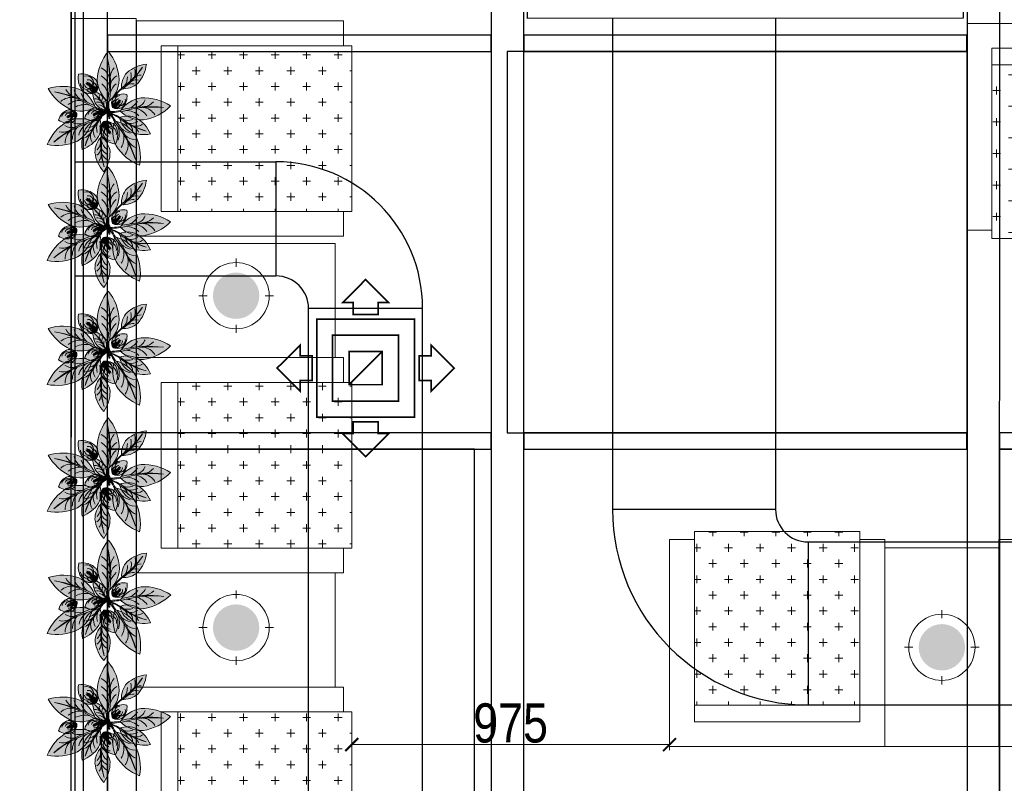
# Model space of a CAD drawing. Header units: millimetres. Extents: x -106827 to 92813, y -35754 to 7831.
# Tile 42 of 150: x -50187 to -47166, y -27238 to -24896. Entities that reach past the tile are written whole.
import ezdxf
from ezdxf.xclip import XClip

# ---------------------------------------------------------------- set-up
doc = ezdxf.new("R2010")
doc.units = ezdxf.units.MM
doc.header["$XCLIPFRAME"] = 2
doc.header["$PDMODE"] = 35
doc.linetypes.add('General Arrangement Plan$0$( Hidden )', pattern=[0.375, 0.25, -0.125])
for name, color, linetype, lineweight in [('2020 HVAC SUPPLY AIR DUCT', 3, 'Continuous', 25), ('2020 HVAC SUPPLY GRILLE & DIFFSUR', 80, 'Continuous', 15), ('General Arrangement Plan$0$DIM', 7, 'Continuous', 13), ('General Arrangement Plan$1$CT-FURNITURE', 3, 'Continuous', 5), ('General Arrangement Plan$1$FURN', 252, 'Continuous', 5)]:
    doc.layers.add(name, color=color, linetype=linetype, lineweight=lineweight)
doc.layers.add('IFF-35 HEAVY', color=100, linetype='Continuous')
doc.styles.add('General Arrangement Plan$1$Standard', font='ARIALN.TTF')
doc.dimstyles.new('General Arrangement Plan$1$TFS-Dim', dxfattribs={"dimtxt": 120, "dimasz": 40, "dimexe": 25, "dimexo": 25, "dimgap": 4.5, "dimtad": 1, "dimdec": 0, "dimzin": 0, "dimdsep": 46, "dimtxsty": 'General Arrangement Plan$1$Standard', "dimblk": 'General Arrangement Plan$1$_ArchTick', "dimcen": 0.09, "dimdle": 2, "dimclrd": 256, "dimclre": 8, "dimadec": 0, "dimazin": 0, "dimtfac": 1, "dimtdec": 0, "dimtofl": 0, "dimtmove": 1, "dimatfit": 3, "dimfxl": 1, "dimtolj": 1, "dimtzin": 0, "dimlwd": -1, "dimlwe": -1, "dimarcsym": 0})

# ---------------------------------------------------------------- blocks, each defined once
blk = doc.blocks.new('General Arrangement Plan$1$JHGFG')
h = blk.add_hatch()
h.set_pattern_fill('CROSS', color=9, scale=7.5, angle=270)
h.paths.add_polyline_path([(-2281577.9, -209054.5), (-2282102.9, -209054.5), (-2282102.9, -209554.5), (-2281577.9, -209554.5)])
at = {"color": 0, "linetype": 'ByBlock', "lineweight": -2}
for points in [[(-2282152.9, -209054.5), (-2281602.9, -209054.5), (-2281602.9, -208979.5), (-2282227.9, -208979.5), (-2282227.9, -209629.5), (-2281602.9, -209629.5), (-2281602.9, -209554.5), (-2282152.9, -209554.5)], [(-2282102.9, -209054.5), (-2282152.9, -209054.5), (-2282152.9, -209554.5), (-2282102.9, -209554.5)], [(-2281577.9, -209054.5), (-2282102.9, -209054.5), (-2282102.9, -209554.5), (-2281577.9, -209554.5)]]:
    blk.add_lwpolyline(points, close=True, dxfattribs=at)
blk = doc.blocks.new('General Arrangement Plan$1$A$Caff05cb0')
h = blk.add_hatch(color=52)
h.set_gradient(color1=(228, 209, 7), one_color=1, tint=1, name='SPHERICAL')
edge = h.paths.add_edge_path()
edge.add_arc((0, 0), 70.1, 0, 360, ccw=False)
at = {"color": 250}
for points in [[(0, 87.5), (0, 112.5)], [(-87.5, 0), (-112.5, 0)], [(87.5, 0), (112.5, 0)], [(0, -87.5), (0, -112.5)]]:
    blk.add_lwpolyline(points, dxfattribs=at)
blk.add_circle((0, 0), 100, dxfattribs=at)
blk = doc.blocks.new('General Arrangement Plan$1$plant4')
at = {"ltscale": 0.8}
h = blk.add_hatch(color=85, dxfattribs=at)
h.dxf.hatch_style = 1
h.set_gradient(color1=(103, 159, 96), color2=(179, 207, 175), one_color=1, tint=0.75, name='INVCURVED')
h.paths.add_polyline_path([(0.2266, 0.0676, 0.199512), (0.0989, 0.0067, 0.09675), (0.3533, 0.0075, -0.086654), (0.1023, -0.0053, 0.192489), (0.2266, -0.0624, 0.158608), (0.3953, 0.0026, 0.158608)])
h = blk.add_hatch(color=35, dxfattribs=at)
h.dxf.hatch_style = 1
h.set_gradient(color1=(179, 116, 77), color2=(114, 74, 49), one_color=1, tint=0.32, name='CURVED')
h.paths.add_polyline_path([(0.05, -0.0003), (0.0485, 0.0057, 0.033108), (0, 0, 0.809082), (0.002, -0.006, -0.032777)])
h.paths.add_polyline_path([(0.0973, 0.0049, 0.033108), (0.0485, 0.0057), (0.05, -0.0003, -0.032777), (0.0983, -0.001), (0.0953, 0.0026)])
h = blk.add_hatch(color=85, dxfattribs=at)
h.dxf.hatch_style = 1
h.set_gradient(color1=(103, 159, 96), color2=(52, 80, 48), one_color=1, tint=0.25)
h.paths.add_polyline_path([(0.3533, 0.0075, -0.09675), (0.0989, 0.0067, 0.007527), (0.0953, 0.0026, 0.014292), (0.1023, -0.0053, 0.086654)])
blk.add_lwpolyline([(0.0983, -0.001), (0.0953, 0.0026), (0.0973, 0.0049, 0.066288), (0, 0, 0.809082), (0.002, -0.006, -0.065625)], format="xyb", close=True, dxfattribs=at)
for centre, radius, start, end in [((0.2359, -0.1164), 0.1842, 92.91214, 139.76953), ((0.211, -0.2242), 0.2922, 50.90546, 86.95539), ((0.2359, 0.1215), 0.1842, 220.23047, 267.08786), ((0.2242, 0.6583), 0.6635, 259.11898, 281.22354), ((0.1912, 0.7199), 0.7306, 263.00966, 282.81986), ((0.1144, 0.1192), 0.1187, 277.64114, 318.48201), ((0.1515, 0.1013), 0.1129, 290.56342, 330.45391), ((0.211, 0.2293), 0.2922, 273.04461, 309.09454), ((0.2123, 0.0879), 0.0955, 283.00127, 333.19107), ((0.1127, -0.1239), 0.1214, 41.75279, 70.10606), ((0.1853, -0.0821), 0.0727, 27.73756, 79.23475), ((0.2381, -0.0995), 0.0902, 48.80268, 88.01103)]:
    blk.add_arc(centre, radius, start, end, dxfattribs=at)
blk = doc.blocks.new('General Arrangement Plan$1$plant5')
at = {"ltscale": 0.8}
h = blk.add_hatch(color=7, dxfattribs=at)
h.dxf.hatch_style = 1
h.set_gradient(color1=(237, 238, 238), one_color=1, tint=1)
h.paths.add_polyline_path([(0.15, 0, 0.256909), (0.0543, 0.05, 0.240303), (0.0028, 0.0075, -0.358381), (0.0489, 0.0306, 0.270233), (0, 0, -0.348977), (0.0363, 0.0149, 0.25095), (0.0039, 0, -0.245389), (0.0298, 0.008, 0.153246), (0.0082, 0, 0.15184), (0.0296, -0.008, 0.001374), (0.0298, -0.008, -0.245389), (0.0039, 0, 0.25095), (0.0363, -0.0149, -0.348977), (0, 0, 0.270233), (0.0489, -0.0306, -0.358381), (0.0028, -0.0075, 0.240303), (0.0543, -0.05, 0.256909)])
edge = h.paths.add_edge_path(flags=16)
edge.add_arc((0.0098, 0.0552), 0.0552, 269.91603, 271.41539, ccw=False)
edge.add_arc((0.011, -0.0487), 0.0487, 89.81625, 91.51517, ccw=False)
edge.add_arc((0.0098, 0.0552), 0.0552, 271.41539, 288.97446)
edge.add_spline(control_points=[(0.0278, 0.003), (0.0281, 0.003), (0.03, 0.0028), (0.032, 0.0025), (0.0337, 0.0022)], knot_values=[0.247151, 0.247151, 0.247151, 0.247151, 0.247786, 0.253074, 0.253074, 0.253074, 0.253074], degree=3, periodic=0)
edge.add_spline(control_points=[(0.0337, 0.0022), (0.0349, 0.0021), (0.0361, 0.0019), (0.0372, 0.0017)], knot_values=[0.243636, 0.243636, 0.243636, 0.243636, 0.247151, 0.247151, 0.247151, 0.247151], degree=3, periodic=0)
edge.add_spline(control_points=[(0.0372, 0.0017), (0.0385, 0.0015), (0.0405, 0.0013), (0.0424, 0.0011), (0.0431, 0.0011)], knot_values=[0.23773, 0.23773, 0.23773, 0.23773, 0.241748, 0.243636, 0.243636, 0.243636, 0.243636], degree=3, periodic=0)
edge.add_spline(control_points=[(0.0431, 0.0011), (0.044, 0.001), (0.045, 0.001), (0.0459, 0.001)], knot_values=[0.234818, 0.234818, 0.234818, 0.234818, 0.23773, 0.23773, 0.23773, 0.23773], degree=3, periodic=0)
edge.add_spline(control_points=[(0.0459, 0.001), (0.0472, 0.0009), (0.0485, 0.0009), (0.0498, 0.0009)], knot_values=[0.230931, 0.230931, 0.230931, 0.230931, 0.234818, 0.234818, 0.234818, 0.234818], degree=3, periodic=0)
edge.add_spline(control_points=[(0.0498, 0.0009), (0.0513, 0.0009), (0.0528, 0.0009), (0.0543, 0.0009)], knot_values=[0.226471, 0.226471, 0.226471, 0.226471, 0.230931, 0.230931, 0.230931, 0.230931], degree=3, periodic=0)
edge.add_spline(control_points=[(0.0543, 0.0009), (0.0547, 0.0009), (0.0564, 0.001), (0.0581, 0.001), (0.0594, 0.0011)], knot_values=[0.221526, 0.221526, 0.221526, 0.221526, 0.222579, 0.226471, 0.226471, 0.226471, 0.226471], degree=3, periodic=0)
edge.add_spline(control_points=[(0.0594, 0.0011), (0.0609, 0.0012), (0.0623, 0.0014), (0.0637, 0.0017)], knot_values=[0.217168, 0.217168, 0.217168, 0.217168, 0.221526, 0.221526, 0.221526, 0.221526], degree=3, periodic=0)
edge.add_spline(control_points=[(0.0637, 0.0017), (0.0648, 0.002), (0.066, 0.0024), (0.0672, 0.0029), (0.0674, 0.003)], knot_values=[0.213164, 0.213164, 0.213164, 0.213164, 0.216463, 0.217168, 0.217168, 0.217168, 0.217168], degree=3, periodic=0)
edge.add_spline(control_points=[(0.0674, 0.003), (0.0685, 0.0035), (0.07, 0.0044), (0.0718, 0.0051), (0.0724, 0.0052)], knot_values=[0.207777, 0.207777, 0.207777, 0.207777, 0.211372, 0.213164, 0.213164, 0.213164, 0.213164], degree=3, periodic=0)
edge.add_spline(control_points=[(0.0724, 0.0052), (0.0729, 0.0053), (0.0744, 0.0054), (0.0757, 0.0044), (0.0762, 0.0036)], knot_values=[0.203445, 0.203445, 0.203445, 0.203445, 0.204995, 0.207777, 0.207777, 0.207777, 0.207777], degree=3, periodic=0)
edge.add_spline(control_points=[(0.0762, 0.0036), (0.0763, 0.0036), (0.0768, 0.0026), (0.0767, 0.0012), (0.0763, 0), (0.0763, -0.0001)], knot_values=[0.199694, 0.199694, 0.199694, 0.199694, 0.199863, 0.203137, 0.203445, 0.203445, 0.203445, 0.203445], degree=3, periodic=0)
edge.add_spline(control_points=[(0.0763, -0.0001), (0.0761, -0.0008), (0.0757, -0.0017), (0.075, -0.0024), (0.0748, -0.0026)], knot_values=[0.196756, 0.196756, 0.196756, 0.196756, 0.198903, 0.199694, 0.199694, 0.199694, 0.199694], degree=3, periodic=0)
edge.add_spline(control_points=[(0.0748, -0.0026), (0.0743, -0.0031), (0.0734, -0.0037), (0.0725, -0.0042), (0.0722, -0.0043)], knot_values=[0.193643, 0.193643, 0.193643, 0.193643, 0.195869, 0.196756, 0.196756, 0.196756, 0.196756], degree=3, periodic=0)
edge.add_spline(control_points=[(0.0722, -0.0043), (0.0708, -0.0049), (0.0694, -0.0052), (0.0678, -0.0054)], knot_values=[0.189135, 0.189135, 0.189135, 0.189135, 0.193643, 0.193643, 0.193643, 0.193643], degree=3, periodic=0)
edge.add_spline(control_points=[(0.0678, -0.0054), (0.0677, -0.0054), (0.0667, -0.0056), (0.0657, -0.0057), (0.0648, -0.0058)], knot_values=[0.186092, 0.186092, 0.186092, 0.186092, 0.186502, 0.189135, 0.189135, 0.189135, 0.189135], degree=3, periodic=0)
edge.add_spline(control_points=[(0.0648, -0.0058), (0.0635, -0.0059), (0.0621, -0.006), (0.0608, -0.0061)], knot_values=[0.182083, 0.182083, 0.182083, 0.182083, 0.186092, 0.186092, 0.186092, 0.186092], degree=3, periodic=0)
edge.add_spline(control_points=[(0.0608, -0.0061), (0.0596, -0.0062), (0.0584, -0.0062), (0.0571, -0.0062)], knot_values=[0.178391, 0.178391, 0.178391, 0.178391, 0.182083, 0.182083, 0.182083, 0.182083], degree=3, periodic=0)
edge.add_spline(control_points=[(0.0571, -0.0062), (0.0568, -0.0062), (0.0555, -0.0063), (0.0543, -0.0063), (0.0534, -0.0063)], knot_values=[0.17468, 0.17468, 0.17468, 0.17468, 0.175797, 0.178391, 0.178391, 0.178391, 0.178391], degree=3, periodic=0)
edge.add_spline(control_points=[(0.0534, -0.0063), (0.0525, -0.0063), (0.0516, -0.0063), (0.0506, -0.0063)], knot_values=[0.171864, 0.171864, 0.171864, 0.171864, 0.17468, 0.17468, 0.17468, 0.17468], degree=3, periodic=0)
edge.add_spline(control_points=[(0.0506, -0.0063), (0.0494, -0.0063), (0.0482, -0.0063), (0.047, -0.0062)], knot_values=[0.16826, 0.16826, 0.16826, 0.16826, 0.171864, 0.171864, 0.171864, 0.171864], degree=3, periodic=0)
edge.add_spline(control_points=[(0.047, -0.0062), (0.0453, -0.0061), (0.0434, -0.006), (0.0414, -0.0057), (0.0411, -0.0057)], knot_values=[0.162342, 0.162342, 0.162342, 0.162342, 0.167388, 0.16826, 0.16826, 0.16826, 0.16826], degree=3, periodic=0)
edge.add_spline(control_points=[(0.0411, -0.0057), (0.0399, -0.0055), (0.0386, -0.0053), (0.0374, -0.005)], knot_values=[0.158654, 0.158654, 0.158654, 0.158654, 0.162342, 0.162342, 0.162342, 0.162342], degree=3, periodic=0)
edge.add_spline(control_points=[(0.0374, -0.005), (0.0365, -0.0049), (0.0357, -0.0047), (0.0348, -0.0045)], knot_values=[0.156033, 0.156033, 0.156033, 0.156033, 0.158654, 0.158654, 0.158654, 0.158654], degree=3, periodic=0)
edge.add_spline(control_points=[(0.0348, -0.0045), (0.0335, -0.0043), (0.0317, -0.004), (0.03, -0.0037), (0.0295, -0.0036)], knot_values=[0.15048, 0.15048, 0.15048, 0.15048, 0.154549, 0.156033, 0.156033, 0.156033, 0.156033], degree=3, periodic=0)
edge.add_arc((0.011, -0.0487), 0.0487, 67.70537, 89.81625)
at = {"lineweight": 5, "ltscale": 0.8}
h = blk.add_hatch(color=83, dxfattribs=at)
h.dxf.hatch_style = 1
h.set_gradient(color1=(117, 211, 105), one_color=1, tint=1)
h.paths.add_polyline_path([(0.0489, 0.0306, 0.358381), (0.0028, 0.0075, 0.02724), (0, 0, -0.270233)])
h.paths.add_polyline_path([(0.0039, 0, -0.25095), (0.0363, 0.0149, 0.348977), (0, 0, 0.348977), (0.0363, -0.0149, -0.25095)])
h.paths.add_polyline_path([(0.0298, 0.008, 0.245389), (0.0039, 0, 0.245389), (0.0298, -0.008, -0.153246), (0.0082, 0, -0.153246)], flags=17)
h.paths.add_polyline_path([(0, 0, 0.02724), (0.0028, -0.0075, 0.358381), (0.0489, -0.0306, -0.270233)])
h = blk.add_hatch(color=95, dxfattribs=at)
h.dxf.hatch_style = 1
h.set_gradient(color1=(68, 182, 53), color2=(121, 213, 109), one_color=1, tint=0.63, name='CYLINDER')
edge = h.paths.add_edge_path()
edge.add_spline(control_points=[(0.0722, -0.0043), (0.0725, -0.0042), (0.0734, -0.0037), (0.0743, -0.0031), (0.0748, -0.0026)], knot_values=[0.193643, 0.193643, 0.193643, 0.193643, 0.194531, 0.196756, 0.196756, 0.196756, 0.196756], degree=3, periodic=0)
edge.add_spline(control_points=[(0.0748, -0.0026), (0.075, -0.0024), (0.0757, -0.0017), (0.0761, -0.0008), (0.0763, -0.0001)], knot_values=[0.196756, 0.196756, 0.196756, 0.196756, 0.197548, 0.199694, 0.199694, 0.199694, 0.199694], degree=3, periodic=0)
edge.add_spline(control_points=[(0.0763, -0.0001), (0.0763, 0), (0.0767, 0.0012), (0.0768, 0.0026), (0.0763, 0.0036), (0.0762, 0.0036)], knot_values=[0.199694, 0.199694, 0.199694, 0.199694, 0.200002, 0.203276, 0.203445, 0.203445, 0.203445, 0.203445], degree=3, periodic=0)
edge.add_spline(control_points=[(0.0762, 0.0036), (0.0757, 0.0044), (0.0744, 0.0054), (0.0729, 0.0053), (0.0724, 0.0052)], knot_values=[0.203445, 0.203445, 0.203445, 0.203445, 0.206228, 0.207777, 0.207777, 0.207777, 0.207777], degree=3, periodic=0)
edge.add_spline(control_points=[(0.0724, 0.0052), (0.0718, 0.0051), (0.07, 0.0044), (0.0685, 0.0035), (0.0674, 0.003)], knot_values=[0.207777, 0.207777, 0.207777, 0.207777, 0.20957, 0.213164, 0.213164, 0.213164, 0.213164], degree=3, periodic=0)
edge.add_spline(control_points=[(0.0674, 0.003), (0.0672, 0.0029), (0.066, 0.0024), (0.0648, 0.002), (0.0637, 0.0017)], knot_values=[0.213164, 0.213164, 0.213164, 0.213164, 0.213868, 0.217168, 0.217168, 0.217168, 0.217168], degree=3, periodic=0)
edge.add_spline(control_points=[(0.0637, 0.0017), (0.0623, 0.0014), (0.0609, 0.0012), (0.0594, 0.0011)], knot_values=[0.217168, 0.217168, 0.217168, 0.217168, 0.221526, 0.221526, 0.221526, 0.221526], degree=3, periodic=0)
edge.add_spline(control_points=[(0.0594, 0.0011), (0.0581, 0.001), (0.0564, 0.001), (0.0547, 0.0009), (0.0543, 0.0009)], knot_values=[0.221526, 0.221526, 0.221526, 0.221526, 0.225418, 0.226471, 0.226471, 0.226471, 0.226471], degree=3, periodic=0)
edge.add_spline(control_points=[(0.0543, 0.0009), (0.0528, 0.0009), (0.0513, 0.0009), (0.0498, 0.0009)], knot_values=[0.226471, 0.226471, 0.226471, 0.226471, 0.230931, 0.230931, 0.230931, 0.230931], degree=3, periodic=0)
edge.add_spline(control_points=[(0.0498, 0.0009), (0.0485, 0.0009), (0.0472, 0.0009), (0.0459, 0.001)], knot_values=[0.230931, 0.230931, 0.230931, 0.230931, 0.234818, 0.234818, 0.234818, 0.234818], degree=3, periodic=0)
edge.add_spline(control_points=[(0.0459, 0.001), (0.045, 0.001), (0.044, 0.001), (0.0431, 0.0011)], knot_values=[0.234818, 0.234818, 0.234818, 0.234818, 0.23773, 0.23773, 0.23773, 0.23773], degree=3, periodic=0)
edge.add_spline(control_points=[(0.0431, 0.0011), (0.0424, 0.0011), (0.0405, 0.0013), (0.0385, 0.0015), (0.0372, 0.0017)], knot_values=[0.23773, 0.23773, 0.23773, 0.23773, 0.239619, 0.243636, 0.243636, 0.243636, 0.243636], degree=3, periodic=0)
edge.add_spline(control_points=[(0.0372, 0.0017), (0.0361, 0.0019), (0.0349, 0.0021), (0.0337, 0.0022)], knot_values=[0.243636, 0.243636, 0.243636, 0.243636, 0.247151, 0.247151, 0.247151, 0.247151], degree=3, periodic=0)
edge.add_spline(control_points=[(0.0337, 0.0022), (0.032, 0.0025), (0.03, 0.0028), (0.0281, 0.003), (0.0278, 0.003)], knot_values=[0.247151, 0.247151, 0.247151, 0.247151, 0.25244, 0.253074, 0.253074, 0.253074, 0.253074], degree=3, periodic=0)
edge.add_arc((0.011, 0.0487), 0.0487, 271.51517, 290.22735, ccw=False)
edge.add_arc((0.011, -0.0487), 0.0487, 67.70537, 88.48483, ccw=False)
edge.add_spline(control_points=[(0.0295, -0.0036), (0.03, -0.0037), (0.0317, -0.004), (0.0335, -0.0043), (0.0348, -0.0045)], knot_values=[0.15048, 0.15048, 0.15048, 0.15048, 0.151964, 0.156033, 0.156033, 0.156033, 0.156033], degree=3, periodic=0)
edge.add_spline(control_points=[(0.0348, -0.0045), (0.0357, -0.0047), (0.0365, -0.0049), (0.0374, -0.005)], knot_values=[0.156033, 0.156033, 0.156033, 0.156033, 0.158654, 0.158654, 0.158654, 0.158654], degree=3, periodic=0)
edge.add_spline(control_points=[(0.0374, -0.005), (0.0386, -0.0053), (0.0399, -0.0055), (0.0411, -0.0057)], knot_values=[0.158654, 0.158654, 0.158654, 0.158654, 0.162342, 0.162342, 0.162342, 0.162342], degree=3, periodic=0)
edge.add_spline(control_points=[(0.0411, -0.0057), (0.0414, -0.0057), (0.0434, -0.006), (0.0453, -0.0061), (0.047, -0.0062)], knot_values=[0.162342, 0.162342, 0.162342, 0.162342, 0.163214, 0.16826, 0.16826, 0.16826, 0.16826], degree=3, periodic=0)
edge.add_spline(control_points=[(0.047, -0.0062), (0.0482, -0.0063), (0.0494, -0.0063), (0.0506, -0.0063)], knot_values=[0.16826, 0.16826, 0.16826, 0.16826, 0.171864, 0.171864, 0.171864, 0.171864], degree=3, periodic=0)
edge.add_spline(control_points=[(0.0506, -0.0063), (0.0516, -0.0063), (0.0525, -0.0063), (0.0534, -0.0063)], knot_values=[0.171864, 0.171864, 0.171864, 0.171864, 0.17468, 0.17468, 0.17468, 0.17468], degree=3, periodic=0)
edge.add_spline(control_points=[(0.0534, -0.0063), (0.0543, -0.0063), (0.0555, -0.0063), (0.0568, -0.0062), (0.0571, -0.0062)], knot_values=[0.17468, 0.17468, 0.17468, 0.17468, 0.177274, 0.178391, 0.178391, 0.178391, 0.178391], degree=3, periodic=0)
edge.add_spline(control_points=[(0.0571, -0.0062), (0.0584, -0.0062), (0.0596, -0.0062), (0.0608, -0.0061)], knot_values=[0.178391, 0.178391, 0.178391, 0.178391, 0.182083, 0.182083, 0.182083, 0.182083], degree=3, periodic=0)
edge.add_spline(control_points=[(0.0608, -0.0061), (0.0621, -0.006), (0.0635, -0.0059), (0.0648, -0.0058)], knot_values=[0.182083, 0.182083, 0.182083, 0.182083, 0.186092, 0.186092, 0.186092, 0.186092], degree=3, periodic=0)
edge.add_spline(control_points=[(0.0648, -0.0058), (0.0657, -0.0057), (0.0667, -0.0056), (0.0677, -0.0054), (0.0678, -0.0054)], knot_values=[0.186092, 0.186092, 0.186092, 0.186092, 0.188726, 0.189135, 0.189135, 0.189135, 0.189135], degree=3, periodic=0)
edge.add_spline(control_points=[(0.0678, -0.0054), (0.0694, -0.0052), (0.0708, -0.0049), (0.0722, -0.0043)], knot_values=[0.189135, 0.189135, 0.189135, 0.189135, 0.193643, 0.193643, 0.193643, 0.193643], degree=3, periodic=0)
at = {"lineweight": 9, "ltscale": 0.8}
for p, q in [((0.0299, -0.0008), (0.0236, 0.0003)), ((0.0324, 0.0004), (0.0358, 0.0051)), ((0.0367, 0.001), (0.0414, 0.0073)), ((0.0435, -0.0027), (0.0427, 0.0041)), ((0.0455, -0.0007), (0.0466, 0.0032)), ((0.0507, -0.0021), (0.0477, 0.0086)), ((0.0545, -0.0006), (0.0538, 0.005)), ((0.0604, -0.0013), (0.0571, 0.0065)), ((0.0637, -0.0003), (0.0638, 0.0057)), ((0.0674, 0.0003), (0.0674, 0.0088)), ((0.071, 0.0011), (0.0736, 0.0087)), ((0.0744, 0.0005), (0.0836, -0.0024)), ((0.0745, 0.0023), (0.0809, 0.0072)), ((0.0331, -0.0017), (0.0356, -0.0058)), ((0.0359, -0.0021), (0.0384, -0.0071)), ((0.04, -0.0018), (0.0423, -0.0098)), ((0.0474, -0.0047), (0.0459, -0.0105)), ((0.0512, -0.005), (0.0493, -0.009)), ((0.0546, -0.0037), (0.0519, -0.0097)), ((0.0571, -0.0045), (0.0573, -0.0126)), ((0.0629, -0.0036), (0.0579, -0.0096)), ((0.0649, -0.0044), (0.0646, -0.0097)), ((0.0679, -0.003), (0.0676, -0.0121)), ((0.0718, -0.0029), (0.0733, -0.0082)), ((0.0731, -0.0013), (0.0781, -0.005))]:
    blk.add_line(p, q, dxfattribs=at)
for centre, radius, start, end in [((0.0702, -0.0218), 0.0735, 102.48764, 162.77768), ((0.0067, 0.0482), 0.0483, 273.5313, 328.711), ((0.0098, 0.0552), 0.0552, 269.91603, 311.56133), ((0.011, -0.0487), 0.0487, 43.37027, 91.51517), ((0.0655, -0.0023), 0.025, 51.97118, 139.68499), ((0.0788, 0.0012), 0.0378, 48.94459, 144.53335), ((0.0567, -0.062), 0.112, 33.59498, 91.22784), ((0.0702, 0.0218), 0.0735, 197.22232, 257.51236), ((0.0067, -0.0482), 0.0483, 31.289, 86.4687), ((0.0676, -0.0011), 0.0254, 213.67702, 332.84146), ((0.0804, 0.0017), 0.0409, 217.4348, 331.73221), ((0.0567, 0.062), 0.112, 268.77216, 326.40502)]:
    blk.add_arc(centre, radius, start, end, dxfattribs=at)
at = {"color": 62, "lineweight": 5, "ltscale": 0.8}
for centre, radius, start, end in [((0.0507, -0.0267), 0.0573, 91.76636, 152.2545), ((0.0275, -0.0154), 0.0315, 73.89832, 150.84957), ((0.0399, -0.009), 0.0406, 77.14264, 158.36501), ((0.034, -0.0228), 0.0378, 86.58524, 142.93515), ((0.0245, -0.0208), 0.0293, 79.57473, 134.72404), ((0.0317, -0.0305), 0.0385, 92.86525, 127.71548), ((0.0507, 0.0267), 0.0573, 207.7455, 268.23364), ((0.0275, 0.0154), 0.0315, 209.15043, 286.10168), ((0.0399, 0.009), 0.0406, 201.63499, 282.85736), ((0.034, 0.0228), 0.0378, 217.06485, 273.41476), ((0.0245, 0.0208), 0.0293, 225.27596, 280.42527), ((0.0317, 0.0305), 0.0385, 232.28452, 267.13475)]:
    blk.add_arc(centre, radius, start, end, dxfattribs=at)
blk.add_open_spline([(0.0295, -0.0036), (0.03, -0.0037), (0.0339, -0.0043), (0.0429, -0.0064), (0.0552, -0.0064), (0.0655, -0.0059), (0.0723, -0.0047), (0.0754, -0.0023), (0.0766, 0.0004), (0.0769, 0.0036), (0.0738, 0.0058), (0.0702, 0.0046), (0.0648, 0.0013), (0.0544, 0.0009), (0.0416, 0.0008), (0.0325, 0.0025), (0.0281, 0.003), (0.0278, 0.003)], degree=3, knots=[0.1504802, 0.1504802, 0.1504802, 0.1504802, 0.1519644, 0.163214, 0.177274, 0.1887256, 0.1945307, 0.1975476, 0.2000024, 0.2032763, 0.2062279, 0.2095699, 0.2138685, 0.2254176, 0.2396186, 0.2524399, 0.2530743, 0.2530743, 0.2530743, 0.2530743], dxfattribs=at)
blk = doc.blocks.new('General Arrangement Plan$1$Anturio Completa')
at = {"xscale": -1}
for p, rotation in [((0.0382, -0.3934), 275.9103487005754), ((0.0047, -0.3743), 209.3422747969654)]:
    blk.add_blockref('General Arrangement Plan$1$plant4', p, dxfattribs=dict(at, rotation=rotation))
for name, p, xscale, yscale, zscale, rotation in [('General Arrangement Plan$1$plant4', (-0.0545, -0.3355), 0.6875195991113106, 0.6875195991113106, 0.6875195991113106, 134.6123703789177), ('General Arrangement Plan$1$plant4', (0.0396, -0.3604), 0.6875195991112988, 0.6875195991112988, 0.6875195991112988, 62.02852832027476), ('General Arrangement Plan$1$plant5', (0.0091, -0.3436), 0.7678141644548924, 0.7678141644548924, 0.7678141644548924, 132.2423739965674), ('General Arrangement Plan$1$plant4', (0.06, -0.3566), 0.4588451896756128, 0.4588451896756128, 0.4588451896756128, 214.0760858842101), ('General Arrangement Plan$1$plant4', (0.0225, -0.3869), 0.6875195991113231, 0.6875195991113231, 0.6875195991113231, 329.7037252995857), ('General Arrangement Plan$1$plant5', (0.0322, -0.3992), 0.7678141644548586, 0.7678141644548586, 0.7678141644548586, 290.0444626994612), ('General Arrangement Plan$1$plant4', (0.1178, -0.4144), 0.6875195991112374, 0.6875195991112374, 0.6875195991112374, 3.732606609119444), ('General Arrangement Plan$1$plant5', (0.0446, -0.5537), 0.7678141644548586, 0.7678141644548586, 0.7678141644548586, 290.0444626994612)]:
    blk.add_blockref(name, p, dxfattribs=dict(xscale=xscale, yscale=yscale, zscale=zscale, rotation=rotation))
for name, p, rotation in [('General Arrangement Plan$1$plant5', (0.0917, -0.3951), 27.2090412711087), ('General Arrangement Plan$1$plant4', (0.0722, -0.3656), 180), ('General Arrangement Plan$1$plant4', (0.0428, -0.3558), 248.0349850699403), ('General Arrangement Plan$1$plant4', (0.0423, -0.3813), 297.7195320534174), ('General Arrangement Plan$1$plant5', (-0.0806, -0.4387), 224.8255080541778)]:
    blk.add_blockref(name, p, dxfattribs=dict(rotation=rotation))
blk = doc.blocks.new('General Arrangement Plan$1$_ArchTick')
at = {"color": 0, "linetype": 'ByBlock', "const_width": 0.15}
blk.add_lwpolyline([(-0.5, -0.5), (0.5, 0.5)], dxfattribs=at)
blk = doc.blocks.new('*D257')
at = {"layer": 'Defpoints', "color": 0}
for p in [(7030.1, 2582.6), (7030.1, 2540.3, 0.1), (8005.2, 2540.6, 0)]:
    blk.add_point(p, dxfattribs=at)
at = {"layer": 'General Arrangement Plan$0$DIM', "color": 8, "linetype": 'General Arrangement Plan$0$( Hidden )'}
for p, q in [((7030.1, 2565.3), (7030.1, 2607.6)), ((8005.2, 2565.6), (8005.2, 2607.6))]:
    blk.add_line(p, q, dxfattribs=at)
at = {"layer": 'General Arrangement Plan$0$DIM', "color": 8}
blk.add_line((8007.2, 2582.6), (7028.1, 2582.6), dxfattribs=at)
at = {"layer": 'General Arrangement Plan$0$DIM', "color": 8, "xscale": 40, "yscale": 40, "zscale": 40, "rotation": 180}
blk.add_blockref('General Arrangement Plan$1$_ArchTick', (7030.1, 2582.6), dxfattribs=at)
at = {"layer": 'General Arrangement Plan$0$DIM', "color": 8, "xscale": 40, "yscale": 40, "zscale": 40}
blk.add_blockref('General Arrangement Plan$1$_ArchTick', (8005.2, 2582.6), dxfattribs=at)
at = {"layer": 'General Arrangement Plan$0$DIM', "color": 0, "insert": (7517.6, 2648.4), "char_height": 120, "attachment_point": 5, "style": 'General Arrangement Plan$1$Standard'}
blk.add_mtext('\\A1;975', dxfattribs=at)
blk = doc.blocks.new('A$C03659140')
at = {"color": 3, "ltscale": 10}
for points in [[(6080.3, 100.3), (6080.3, 5127.4), (5980.3, 5127.4), (5980.3, 100.3)], [(7357.6, 100.3), (7357.6, 5127.4), (7257.6, 5127.4), (7257.6, 100.3)], [(8817.3, 100.3), (8817.5, 5128), (8717.5, 5128), (8717.3, 100.3)]]:
    blk.add_lwpolyline(points, close=True, dxfattribs=at)
at = {"color": 30, "ltscale": 10}
for points in [[(6079.9, 3685.2), (7257.5, 3685.2), (7257.5, 3735.2), (6079.9, 3735.2)], [(7357.5, 3685.1), (8717.1, 3685), (8717.1, 3735), (7357.5, 3735.1)], [(6079.9, 2465.2), (7257.5, 2465.2), (7257.5, 2515.2), (6079.9, 2515.2)], [(7357.5, 2465.1), (8717.1, 2465), (8717.1, 2515), (7357.5, 2515.1)], [(8817.1, 2465.1), (10587.6, 2465), (10587.6, 2515), (8817.1, 2515.1)]]:
    blk.add_lwpolyline(points, close=True, dxfattribs=at)
blk = doc.blocks.new('Supply Air Sq Diffuser')
at = {"layer": '2020 HVAC SUPPLY GRILLE & DIFFSUR', "color": 7, "const_width": 5.06}
for points in [[(-32369.6, 45578.4), (-32299, 45507.5), (-32331.4, 45507.5), (-32331.4, 45470.8), (-32407.8, 45470.8), (-32407.8, 45507.5), (-32440.1, 45507.5)], [(-32641.4, 45306.6), (-32570.5, 45377.1), (-32570.5, 45344.7), (-32533.8, 45344.7), (-32533.8, 45268.4), (-32570.5, 45268.4), (-32570.5, 45236)], [(-32097.8, 45306.6), (-32168.6, 45236), (-32168.6, 45268.4), (-32205.3, 45268.4), (-32205.3, 45344.7), (-32168.6, 45344.7), (-32168.6, 45377.1)], [(-32369.6, 45034.7), (-32440.1, 45105.6), (-32407.8, 45105.6), (-32407.8, 45142.3), (-32331.4, 45142.3), (-32331.4, 45105.6), (-32299, 45105.6)]]:
    blk.add_lwpolyline(points, close=True, dxfattribs=at)
at = {"layer": '2020 HVAC SUPPLY GRILLE & DIFFSUR', "color": 202, "const_width": 5.06}
for points in [[(-32519.7, 45456.7), (-32519.7, 45156.4), (-32219.5, 45156.4), (-32219.5, 45456.7)], [(-32470.8, 45407.8), (-32470.8, 45205.3), (-32268.3, 45205.3), (-32268.3, 45407.8)], [(-32420.2, 45357.2), (-32420.2, 45255.9), (-32319, 45255.9), (-32319, 45357.2)]]:
    blk.add_lwpolyline(points, close=True, dxfattribs=at)
blk.add_lwpolyline([(-32420.2, 45255.9), (-32319, 45357.2)], dxfattribs=at)
blk = doc.blocks.new('General Arrangement Plan')
at = {"layer": 'General Arrangement Plan$1$FURN'}
blk.add_lwpolyline([(6168.8, 4871.8), (6168.8, 972), (6368.8, 972), (6368.8, 4810.7), (6168.8, 4810.7)], dxfattribs=at)
for points, elevation in [([(6979.3, 4120.5), (6979.3, 3770.1), (6369.7, 3770.1), (6369.7, 4120.5)], 0.1), ([(8665.6, 3186.1), (9016, 3186.1), (9016, 2576.5), (8665.6, 2576.5)], 0), ([(6979.3, 3109.7), (6979.3, 2759.3), (6369.7, 2759.3), (6369.7, 3109.7)], 0.1)]:
    blk.add_lwpolyline(points, close=True, dxfattribs=dict(at, elevation=elevation))
at = {"layer": 'General Arrangement Plan$1$CT-FURNITURE', "xscale": 1.016002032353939, "yscale": 1.016002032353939, "zscale": 1.016002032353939}
for p in [(6675.4, 3959.9, 0.1), (6675.4, 2941.7)]:
    blk.add_blockref('General Arrangement Plan$1$A$Caff05cb0', p, dxfattribs=at)
at = {"layer": 'General Arrangement Plan$1$CT-FURNITURE', "xscale": 1.01600203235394, "yscale": 1.01600203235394, "zscale": 1.01600203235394, "rotation": 90}
blk.add_blockref('General Arrangement Plan$1$A$Caff05cb0', (8840.8, 2881.3, 0), dxfattribs=at)
at = {"layer": 'General Arrangement Plan$1$FURN', "extrusion": (-2.37013e-18, 3.44359e-07, 1), "xscale": -1.016002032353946, "yscale": 1.016002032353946, "zscale": 1.016002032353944, "rotation": 180}
for p in [(2325117.9, -208181.3, 0), (2325117.9, -209213.9, 0.1), (2325117.9, -210224.7, 0.1)]:
    blk.add_blockref('General Arrangement Plan$1$JHGFG', p, dxfattribs=at)
at = {"layer": 'General Arrangement Plan$1$FURN', "extrusion": (-3.44359e-07, 2.36993e-18, 1), "xscale": 1.016002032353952, "yscale": 1.016002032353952, "zscale": 1.016002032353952, "rotation": 270}
blk.add_blockref('General Arrangement Plan$1$JHGFG', (221902.2, -2313952.7, -0.1), dxfattribs=at)
at = {"layer": 'General Arrangement Plan$1$FURN', "xscale": 519.1637724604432, "yscale": 519.1637724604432, "zscale": 519.1637724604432, "rotation": 270}
for p in [(6474.4, 4542.1), (6474.4, 4186.5), (6474.4, 3806.4), (6474.4, 3417.3), (6475, 3042.4), (6474.4, 2668.7)]:
    blk.add_blockref('General Arrangement Plan$1$Anturio Completa', p, dxfattribs=at)
at = {"layer": 'General Arrangement Plan$1$FURN', "extrusion": (-3.44359e-07, -2.36998e-18, 1), "xscale": -1.016002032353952, "yscale": 1.016002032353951, "zscale": 1.016002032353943, "rotation": 270}
for p in [(220989.2, 2321324.8, 0), (222000, 2321324.8, 0)]:
    blk.add_blockref('General Arrangement Plan$1$JHGFG', p, dxfattribs=at)
at = {"layer": 'General Arrangement Plan$0$DIM', "color": 9, "true_color": 0xc7c8ca}
dim = blk.add_linear_dim(base=(7030.1, 2582.6, 0), p1=(8005.2, 2540.6, 0), p2=(7030.1, 2540.3, 0.1), dimstyle='General Arrangement Plan$1$TFS-Dim', override={"dimclrd": 8}, dxfattribs=at)
dim.commit()
dim.dimension.update_dxf_attribs({"geometry": '*D257', "text_midpoint": (7517.6, 2648.4, 0)})

msp = doc.modelspace()

# ---------------------------------------------------------------- linework, layer by layer
at = {"layer": 'IFF-35 HEAVY', "ltscale": 100}
msp.add_lwpolyline([(-43734.3, -18319.3), (-43734.3, -24217.2), (-47168, -24217.2), (-47168, -23550.6), (-47292, -23550.6), (-47292, -24891.2), (-48628.7, -24891.8), (-48628.7, -23551.2), (-48752.7, -23550.6), (-48752.7, -24814.1), (-49905.2, -24814.1), (-49905.2, -23550.6), (-50029.2, -23550.6), (-50029.4, -28803.4), (-54380, -28802.8)], dxfattribs=at)

# ---------------------------------------------------------------- next in the draw order: block references
at = {"color": 7}
ref = msp.add_blockref('General Arrangement Plan', (-56198.2, -29702.5), dxfattribs=at)
XClip(ref).set_block_clipping_path([(48.7190010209, -107.5186207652), (15251.6043912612, 15253.5715002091)])

# ---------------------------------------------------------------- next in the draw order: linework, layer by layer
for points in [[(-49992.2, -28577.9), (-41556.6, -28577.9), (-41556.6, -24830.2), (-49992.2, -24830.2)], [(-47280.2, -24993.5), (-48690.7, -24993.5), (-48690.7, -26163.5), (-47280.2, -26163.5)], [(-48790.9, -26213.4), (-49917.6, -26213.4), (-49917.6, -27383.7), (-48790.9, -27383.7)], [(-45409.7, -26213.5), (-47180.2, -26213.5), (-47180.2, -27383.5), (-45409.7, -27383.5)]]:
    msp.add_lwpolyline(points, close=True, dxfattribs=at)
at = {"layer": '2020 HVAC SUPPLY AIR DUCT'}
for p, q in [((-48367.8, -24891.7), (-48367.8, -26398.1)), ((-47867.8, -24891.5), (-47867.8, -26398.1)), ((-50017.2, -25331.8), (-49400.5, -25331.8)), ((-49400.5, -25331.8), (-49400.5, -25681.8)), ((-50017.2, -25681.8), (-49400.5, -25681.8)), ((-49300.5, -28020.9), (-49300.5, -25781.8)), ((-48950.5, -25781.8), (-49300.5, -25781.8)), ((-48950.5, -28020.9), (-48950.5, -25781.8)), ((-47867.8, -26398.1), (-48367.8, -26398.1)), ((-47767.8, -26498.1), (-45351, -26498.1)), ((-47767.8, -26498.1), (-47767.8, -26998.1)), ((-47767.8, -26998.1), (-45351, -26998.1))]:
    msp.add_line(p, q, dxfattribs=at)
for centre, radius, start, end in [((-49400.5, -25781.8), 450, 0, 90), ((-49400.5, -25781.8), 100, 0, 90), ((-47767.8, -26398.1), 600, 180, 270), ((-47767.8, -26398.1), 100, 180, 270)]:
    msp.add_arc(centre, radius, start, end, dxfattribs=at)

# ---------------------------------------------------------------- next in the draw order: block references
at = {"color": 7}
msp.add_blockref('A$C03659140', (-55997.5, -28678.6), dxfattribs=at)
at = {"layer": '2020 HVAC SUPPLY GRILLE & DIFFSUR'}
msp.add_blockref('Supply Air Sq Diffuser', (-16755.9, -71271.4, 0.1), dxfattribs=at)

doc.saveas('drawing.dxf')
